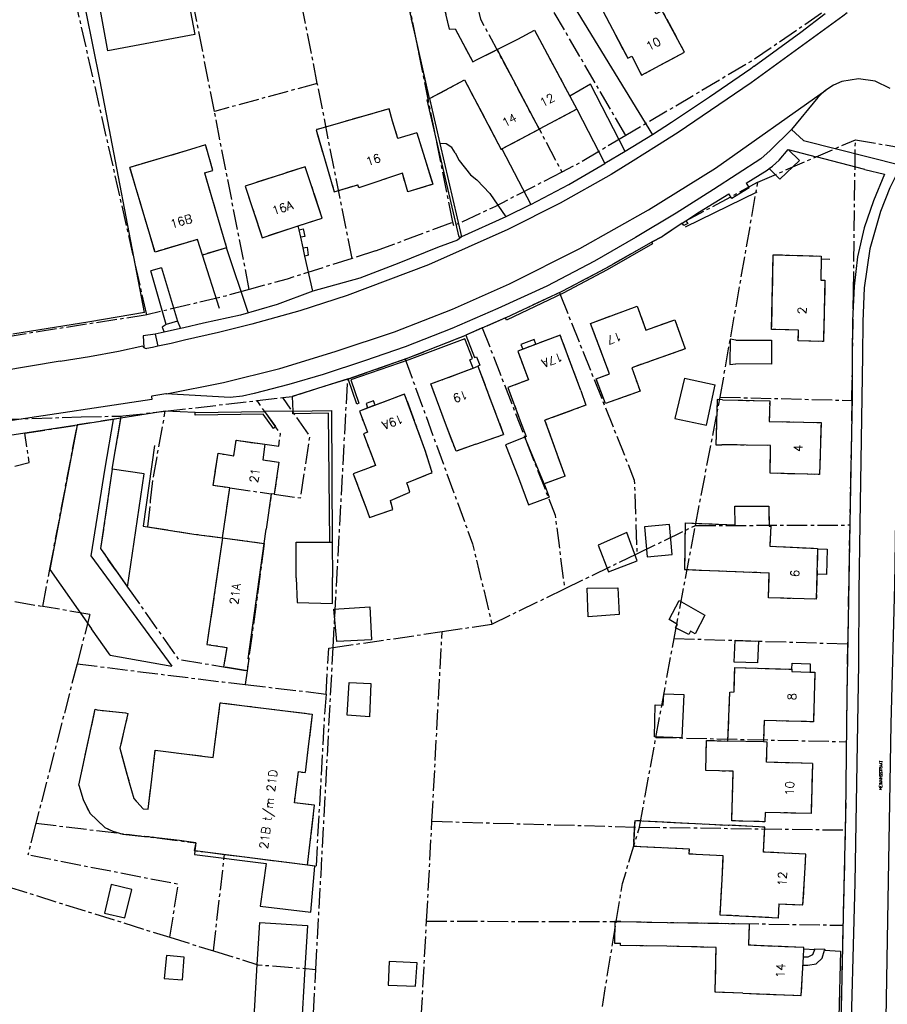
# Model space of a CAD drawing. Header units: metres. Extents: x 189938 to 192675, y 307646 to 311153.
# Tile 88 of 100: x 191781 to 191902, y 309536 to 309674. Entities that reach past the tile are written whole.
import ezdxf

# ---------------------------------------------------------------- set-up
doc = ezdxf.new("R2010")
doc.units = ezdxf.units.M
doc.linetypes.add('1-200 CENTER', pattern=[4.28625, 2.8575, -0.47625, 0.47625, -0.47625])
for name, color, linetype in [('PH-BEST-BEBOUWING', 1, 'Continuous'), ('PH-BEST-HUISNUMMERS', 7, 'Continuous'), ('PH-BEST-KADASTRALE-GRENS', 240, '1-200 CENTER'), ('PH-BEST-KANTVERHARDING', 252, 'Continuous'), ('PH-BEST-STAATNAAM', 7, 'Continuous')]:
    doc.layers.add(name, color=color, linetype=linetype)
doc.styles.add('ROMANS', font='romans.shx')

msp = doc.modelspace()

# ---------------------------------------------------------------- linework, layer by layer
at = {"layer": 'PH-BEST-BEBOUWING'}
for p, q in [((191850.589, 309671.337), (191852.91, 309672.61)), ((191852.91, 309672.61), (191857.879, 309663.312)), ((191847.644, 309669.871), (191850.589, 309671.337)), ((191844.772, 309668.441), (191847.644, 309669.871)), ((191847.644, 309669.871), (191853.565, 309658.691)), ((191844.26, 309668.16), (191844.772, 309668.441)), ((191860.748, 309665.035), (191857.879, 309663.312)), ((191865.656, 309655.543), (191860.748, 309665.035)), ((191857.879, 309663.312), (191858.852, 309661.491)), ((191858.852, 309661.491), (191853.565, 309658.691)), ((191858.852, 309661.491), (191862.784, 309653.888)), ((191848.338, 309655.923), (191853.565, 309658.691)), ((191804.613, 309655.833), (191796.097, 309653.322)), ((191848.338, 309655.923), (191852.413, 309648.107)), ((191798.208, 309646.231), (191796.097, 309653.322)), ((191820.735, 309653.421), (191812.309, 309650.718)), ((191806.584, 309652.546), (191808.273, 309646.83)), ((191808.273, 309646.83), (191809.689, 309642.035)), ((191809.689, 309642.035), (191806.288, 309641.031)), ((191844.963, 309625.421), (191848.56, 309615.838)), ((191873.95, 309623.755), (191872.622, 309618.056)), ((191873.95, 309623.755), (191878.268, 309622.785)), ((191877.042, 309617.128), (191878.268, 309622.785)), ((191850.916, 309617.732), (191851.733, 309615.539)), ((191857.208, 309609.973), (191854.372, 309617.83)), ((191872.622, 309618.056), (191877.042, 309617.128)), ((191844.654, 309614.448), (191848.56, 309615.838)), ((191851.733, 309615.539), (191851.538, 309615.463)), ((191854.275, 309608.881), (191851.538, 309615.463)), ((191835.196, 309608.39), (191834.999, 309609.045)), ((191857.208, 309609.973), (191854.275, 309608.881)), ((191854.275, 309608.881), (191854.99, 309607.034)), ((191829.211, 309605.618), (191829.744, 309604.193)), ((191814.974, 309600.514), (191815.256, 309602.542)), ((191874.051, 309603.406), (191881.058, 309603.143)), ((191809.115, 309601.336), (191814.974, 309600.514)), ((191824.168, 309600.726), (191824.498, 309600.728)), ((191824.498, 309600.728), (191824.528, 309595.728)), ((191812.726, 309584.331), (191814.974, 309600.514)), ((191885.767, 309592.881), (191885.86, 309596.409)), ((191812.782, 309584.321), (191812.726, 309584.331)), ((191880.944, 309579.688), (191881.017, 309583.089)), ((191881.017, 309583.089), (191889.054, 309582.871)), ((191885.054, 309572.659), (191880.061, 309572.78)), ((191821.093, 309571.588), (191820.693, 309568.362)), ((191891.936, 309569.621), (191891.735, 309562.583)), ((191798.649, 309563.21), (191799.071, 309566.612)), ((191803.057, 309558.791), (191798.176, 309559.396)), ((191805.387, 309558.476), (191803.057, 309558.791)), ((191805.387, 309558.476), (191805.246, 309557.384)), ((191821.041, 309555.363), (191805.246, 309557.384)), ((191865.045, 309547.442), (191871.596, 309547.311))]:
    msp.add_line(p, q, dxfattribs=at)
for points in [[(191838.157, 309663.001), (191833.438, 309684.108), (191833.632, 309684.146)], [(191837.133, 309684.834), (191838.041, 309685.012), (191840.923, 309672.76), (191841.757, 309672.779), (191844.26, 309668.16)], [(191803.971, 309678.662), (191805.219, 309671.978), (191793.021, 309669.702), (191791.774, 309676.385), (191803.971, 309678.662)], [(191865.752, 309676.698), (191865.246, 309677.638), (191862.14, 309676.005), (191866.005, 309668.656), (191866.574, 309668.966), (191867.948, 309666.276), (191873.973, 309669.515), (191870.847, 309675.328), (191870.002, 309674.874), (191868.287, 309678.062), (191865.752, 309676.698)], [(191838.157, 309663.001), (191843.079, 309665.608), (191848.236, 309655.869), (191848.338, 309655.923)], [(191832.991, 309659.84), (191832.493, 309661.565), (191822.248, 309658.619), (191824.794, 309649.893), (191828.115, 309650.895)], [(191836.403, 309658.192), (191833.717, 309657.394), (191832.991, 309659.84)], [(191836.403, 309658.192), (191838.62, 309650.964), (191835.115, 309649.888), (191834.389, 309652.51), (191828.259, 309650.465), (191828.115, 309650.895)], [(191806.799, 309656.201), (191806.713, 309656.491), (191804.613, 309655.833)], [(191806.584, 309652.546), (191807.773, 309652.899), (191806.799, 309656.201)], [(191819.753, 309645.114), (191823.097, 309646.203), (191820.735, 309653.421)], [(191812.309, 309650.718), (191814.672, 309643.46), (191819.753, 309645.114)], [(191806.288, 309641.031), (191805.609, 309643.217), (191799.634, 309641.439), (191798.208, 309646.231)], [(191893.144, 309640.5), (191893.09, 309637.516), (191893.69, 309637.5), (191893.464, 309628.869), (191889.942, 309628.961), (191889.985, 309630.49), (191886.196, 309630.589), (191886.432, 309641.075), (191893.151, 309640.883), (191893.144, 309640.5)], [(191860.784, 309631.427), (191867.337, 309633.855), (191868.524, 309630.488), (191872.617, 309631.931), (191874.06, 309627.838), (191866.572, 309625.198), (191867.736, 309621.897), (191862.869, 309620.171), (191861.558, 309623.626), (191863.432, 309624.325), (191860.784, 309631.427)], [(191859.404, 309621.981), (191856.521, 309629.789), (191850.553, 309627.546), (191852.062, 309623.495), (191849.17, 309622.417), (191850.916, 309617.732)], [(191881.191, 309629.087), (191880.355, 309629.223), (191880.337, 309625.669), (191881.179, 309625.727)], [(191881.191, 309629.087), (191886.191, 309629.069), (191886.179, 309625.709), (191881.179, 309625.727)], [(191840.429, 309617.372), (191838.345, 309622.92), (191844.289, 309625.154)], [(191837.534, 309613.738), (191834.667, 309621.496), (191828.326, 309619.108), (191829.458, 309616.133), (191828.902, 309615.92), (191830.569, 309611.465), (191827.459, 309610.301), (191829.211, 309605.618)], [(191859.404, 309621.981), (191860.121, 309619.928), (191854.372, 309617.83)], [(191879.303, 309620.708), (191878.542, 309620.728), (191878.381, 309614.387), (191879.207, 309614.387)], [(191879.303, 309620.708), (191885.929, 309620.536), (191885.855, 309617.667), (191893.129, 309617.491), (191892.939, 309610.206), (191885.99, 309610.388)], [(191844.654, 309614.448), (191841.894, 309613.469), (191840.429, 309617.372)], [(191809.115, 309601.336), (191810.14, 309608.316), (191807.811, 309608.67), (191808.482, 309613.185), (191810.688, 309612.85), (191811.045, 309615.013), (191815.055, 309614.447), (191814.749, 309612.278), (191817.017, 309611.958), (191816.379, 309607.433), (191815.953, 309607.493), (191815.256, 309602.542)], [(191851.538, 309615.463), (191848.819, 309614.394), (191850.648, 309609.74)], [(191834.999, 309609.045), (191838.553, 309610.472), (191837.534, 309613.738)], [(191885.99, 309610.388), (191886.049, 309614.283), (191879.207, 309614.387)], [(191793.627, 309610.969), (191791.994, 309599.814), (191795.793, 309594.395), (191798.099, 309610.314), (191793.627, 309610.969)], [(191850.648, 309609.74), (191852.052, 309605.948), (191854.99, 309607.034)], [(191829.744, 309604.193), (191833.003, 309605.283), (191832.669, 309606.581), (191835.424, 309607.713), (191835.196, 309608.39)], [(191881.058, 309603.143), (191881.043, 309605.772), (191885.792, 309605.785), (191885.851, 309602.963)], [(191868.328, 309602.838), (191868.703, 309598.637), (191872.232, 309598.971), (191871.861, 309603.195), (191868.328, 309602.838)], [(191874.051, 309603.406), (191873.983, 309596.871), (191885.86, 309596.409)], [(191885.851, 309602.963), (191886.063, 309602.955), (191885.958, 309600.147), (191892.659, 309599.836), (191892.473, 309592.705), (191885.767, 309592.881)], [(191809.115, 309601.336), (191806.915, 309586.356), (191809.706, 309585.935), (191809.246, 309583.207), (191812.325, 309582.695)], [(191819.468, 309595.698), (191819.438, 309600.698), (191824.168, 309600.726)], [(191861.853, 309600.295), (191863.294, 309596.52), (191867.299, 309598.092), (191865.878, 309602.046), (191861.853, 309600.295)], [(191892.658, 309599.779), (191894.015, 309599.739), (191893.903, 309596.155), (191892.565, 309596.223)], [(191819.468, 309595.698), (191819.585, 309592.251), (191824.536, 309592.094), (191824.528, 309595.728)], [(191860.304, 309594.238), (191864.619, 309594.303), (191864.8, 309590.544), (191860.448, 309590.214), (191860.304, 309594.238)], [(191876.842, 309590.463), (191875.477, 309587.837), (191874.801, 309588.201), (191874.569, 309587.761), (191872.72, 309588.696), (191872.999, 309589.162), (191871.827, 309589.83), (191873.203, 309592.529), (191876.842, 309590.463)], [(191824.751, 309591.301), (191829.811, 309591.633), (191830.018, 309586.981), (191825.137, 309586.737), (191824.751, 309591.301)], [(191881.085, 309586.931), (191884.35, 309586.8), (191884.227, 309583.761), (191880.943, 309583.86), (191881.085, 309586.931)], [(191812.782, 309584.321), (191812.557, 309582.659), (191812.325, 309582.695)], [(191889.054, 309582.871), (191889.053, 309582.523), (191891.609, 309582.465)], [(191889.054, 309582.871), (191889.104, 309583.705), (191891.626, 309583.632), (191891.609, 309582.465)], [(191891.609, 309582.465), (191892.251, 309582.451), (191892.068, 309575.488), (191885.134, 309575.658), (191885.054, 309572.659)], [(191829.911, 309580.842), (191829.722, 309576.172), (191826.607, 309576.424), (191826.881, 309580.998), (191829.911, 309580.842)], [(191871.052, 309579.429), (191873.881, 309579.316), (191873.608, 309573.249), (191869.757, 309573.359), (191869.867, 309577.864), (191870.98, 309577.838), (191871.052, 309579.429)], [(191880.061, 309572.78), (191880.319, 309579.656), (191880.944, 309579.688)], [(191788.926, 309566.587), (191791.239, 309577.241), (191791.535, 309577.159), (191795.512, 309576.726), (191795.817, 309576.65), (191794.695, 309571.765), (191796.026, 309566.967)], [(191799.071, 309566.612), (191799.675, 309571.483), (191807.801, 309570.475), (191808.788, 309578.152), (191821.708, 309576.55), (191821.093, 309571.588)], [(191891.735, 309562.583), (191885.288, 309562.767), (191885.25, 309561.438), (191880.612, 309561.57), (191880.81, 309568.527), (191876.942, 309568.638), (191877.063, 309572.866), (191880.061, 309572.78)], [(191891.936, 309569.621), (191885.499, 309569.805), (191885.58, 309572.644), (191885.054, 309572.659)], [(191821.041, 309555.363), (191822.039, 309563.759), (191819.204, 309564.088), (191819.766, 309568.481), (191820.693, 309568.362)], [(191788.926, 309566.587), (191789.555, 309564.558), (191790.483, 309562.647)], [(191796.026, 309566.967), (191796.657, 309564.692), (191797.978, 309563.261), (191798.649, 309563.21)], [(191790.483, 309562.647), (191792.584, 309560.659), (191793.701, 309560.105), (191795.111, 309559.702), (191798.176, 309559.396)], [(191879.232, 309553.343), (191879.406, 309556.659), (191874.613, 309556.91), (191874.648, 309557.579), (191866.838, 309557.989), (191867.03, 309561.642), (191880.238, 309560.949)], [(191885.047, 309557.192), (191885.231, 309560.687), (191880.238, 309560.949)], [(191805.246, 309557.384), (191805.179, 309556.868), (191815.218, 309555.596), (191814.403, 309549.591), (191821.488, 309548.746), (191822.059, 309555.2), (191821.041, 309555.363)], [(191887.225, 309549.94), (191890.6, 309549.763), (191890.851, 309554.158), (191890.989, 309556.88), (191885.047, 309557.192)], [(191795.419, 309547.934), (191796.373, 309551.95), (191793.493, 309552.634), (191792.54, 309548.617), (191795.419, 309547.934)], [(191887.225, 309549.94), (191887.119, 309547.923), (191878.97, 309548.35), (191879.232, 309553.343)], [(191813.988, 309541.396), (191814.342, 309547.283), (191821.052, 309546.881), (191820.689, 309540.841)], [(191865.045, 309547.442), (191864.17, 309547.431), (191864.143, 309544.412), (191864.981, 309544.406)], [(191871.596, 309547.311), (191883.06, 309547.127), (191882.932, 309544.11)], [(191871.483, 309543.971), (191864.974, 309544.048), (191864.981, 309544.406)], [(191890.719, 309543.602), (191890.73, 309543.775), (191882.932, 309544.11)], [(191803.47, 309539.23), (191803.739, 309542.43), (191801.226, 309542.665), (191800.94, 309539.419), (191803.47, 309539.23)], [(191882.159, 309537.364), (191878.262, 309537.512), (191878.419, 309543.799), (191871.483, 309543.971)], [(191814.607, 309532.287), (191813.445, 309532.357), (191813.988, 309541.396)], [(191832.343, 309538.517), (191836.211, 309538.361), (191836.425, 309541.641), (191832.526, 309541.806), (191832.343, 309538.517)], [(191882.159, 309537.364), (191890.353, 309537.053), (191890.658, 309542.495)], [(191820.689, 309540.841), (191820.156, 309531.954), (191818.723, 309532.04)]]:
    msp.add_lwpolyline(points, dxfattribs=at)
at = {"layer": 'PH-BEST-KADASTRALE-GRENS'}
for p, q in [((191841.457, 309645.655), (191831.601, 309694.778)), ((191822.42, 309665.129), (191817.332, 309690.748)), ((191807.974, 309661.19), (191803.168, 309685.759)), ((191850.589, 309671.337), (191852.91, 309672.61)), ((191852.91, 309672.61), (191857.879, 309663.312)), ((191847.644, 309669.871), (191850.589, 309671.337)), ((191844.772, 309668.441), (191847.644, 309669.871)), ((191844.26, 309668.16), (191844.772, 309668.441)), ((191822.42, 309665.129), (191807.974, 309661.19)), ((191827.301, 309640.546), (191822.42, 309665.129)), ((191857.879, 309663.312), (191858.852, 309661.491)), ((191812.863, 309636.186), (191807.974, 309661.19)), ((191858.852, 309661.491), (191853.565, 309658.691)), ((191848.338, 309655.923), (191853.565, 309658.691)), ((191884.261, 309651.257), (191897.96, 309657.218)), ((191897.68, 309635.844), (191897.96, 309657.218)), ((191897.96, 309657.218), (191915.24, 309654.24)), ((191804.613, 309655.833), (191796.097, 309653.322)), ((191798.208, 309646.231), (191796.097, 309653.322)), ((191820.735, 309653.421), (191812.309, 309650.718)), ((191806.584, 309652.546), (191808.273, 309646.83)), ((191874.169, 309645.822), (191884.261, 309651.257)), ((191878.979, 309621.084), (191884.261, 309651.257)), ((191808.273, 309646.83), (191809.689, 309642.035)), ((191830.603, 309641.594), (191841.457, 309645.655)), ((191841.56, 309645.142), (191841.457, 309645.655)), ((191873.637, 309645.498), (191870.865, 309643.642)), ((191873.637, 309645.498), (191874.169, 309645.822)), ((191869.35, 309642.838), (191870.865, 309643.642)), ((191809.689, 309642.035), (191806.288, 309641.031)), ((191830.603, 309641.594), (191827.301, 309640.546)), ((191848.815, 309632.192), (191856.401, 309635.758)), ((191856.401, 309635.758), (191856.514, 309635.476)), ((191897.48, 309620.601), (191897.68, 309635.844)), ((191848.815, 309632.192), (191845.581, 309630.782)), ((191845.581, 309630.782), (191843.252, 309629.766)), ((191826.681, 309623.61), (191834.734, 309626.419)), ((191844.289, 309625.154), (191844.963, 309625.421)), ((191844.963, 309625.421), (191848.56, 309615.838)), ((191826.681, 309623.61), (191818.91, 309621.163)), ((191824.638, 309585.908), (191826.681, 309623.61)), ((191801.074, 309619.096), (191813.952, 309620.588)), ((191813.952, 309620.588), (191817.574, 309621.008)), ((191817.574, 309621.008), (191818.91, 309621.163)), ((191875.487, 309603.04), (191878.979, 309621.084)), ((191878.979, 309621.084), (191897.48, 309620.601)), ((191795.128, 309618.424), (191801.074, 309619.096)), ((191799.405, 309609.888), (191801.074, 309619.096)), ((191794.84, 309618.12), (191788.71, 309617.16)), ((191789.266, 309618.299), (191794.886, 309618.418)), ((191793.627, 309610.969), (191794.84, 309618.12)), ((191794.84, 309618.12), (191794.886, 309618.418)), ((191794.886, 309618.418), (191795.128, 309618.424)), ((191850.916, 309617.732), (191851.733, 309615.539)), ((191857.208, 309609.973), (191854.372, 309617.83)), ((191781.34, 309616.005), (191788.71, 309617.16)), ((191784.877, 309596.893), (191788.71, 309617.16)), ((191844.654, 309614.448), (191848.56, 309615.838)), ((191851.733, 309615.539), (191851.538, 309615.463)), ((191799.02, 309606.513), (191799.405, 309609.888)), ((191835.196, 309608.39), (191834.999, 309609.045)), ((191857.208, 309609.973), (191854.275, 309608.881)), ((191810.14, 309608.316), (191815.953, 309607.493)), ((191798.61, 309602.868), (191799.02, 309606.513)), ((191816.379, 309607.433), (191815.953, 309607.493)), ((191829.211, 309605.618), (191829.744, 309604.193)), ((191814.974, 309600.514), (191815.256, 309602.542)), ((191867.294, 309599.09), (191875.487, 309603.04)), ((191872.508, 309587.186), (191875.487, 309603.04)), ((191874.051, 309603.406), (191881.058, 309603.143)), ((191875.487, 309603.04), (191897.155, 309603.119)), ((191897.155, 309603.119), (191896.869, 309586.414)), ((191809.118, 309601.336), (191814.974, 309600.514)), ((191814.974, 309600.514), (191812.557, 309582.659)), ((191812.726, 309584.331), (191814.974, 309600.514)), ((191794.098, 309596.812), (191793.033, 309598.331)), ((191857.135, 309594.164), (191867.294, 309599.09)), ((191783.891, 309591.683), (191784.877, 309596.893)), ((191794.098, 309596.812), (191795.793, 309594.395)), ((191885.767, 309592.881), (191885.86, 309596.409)), ((191846.921, 309589.204), (191857.135, 309594.164)), ((191779.966, 309592.364), (191783.891, 309591.683)), ((191790.469, 309590.543), (191788.691, 309583.628)), ((191839.931, 309588.156), (191846.921, 309589.204)), ((191824.638, 309585.908), (191839.931, 309588.156)), ((191838.518, 309561.508), (191839.931, 309588.156)), ((191869.945, 309573.289), (191872.508, 309587.186)), ((191872.508, 309587.186), (191896.869, 309586.414)), ((191823.64, 309579.384), (191824.015, 309585.819)), ((191824.015, 309585.819), (191824.638, 309585.908)), ((191812.782, 309584.321), (191812.726, 309584.331)), ((191788.691, 309583.628), (191782.913, 309561.252)), ((191812.325, 309582.695), (191809.246, 309583.207)), ((191880.944, 309579.688), (191881.017, 309583.089)), ((191881.017, 309583.089), (191889.054, 309582.871)), ((191812.557, 309582.659), (191812.293, 309580.712)), ((191812.557, 309582.659), (191812.325, 309582.695)), ((191812.293, 309580.712), (191823.64, 309579.384)), ((191896.716, 309576.228), (191896.68, 309572.684)), ((191869.945, 309573.289), (191896.68, 309572.684)), ((191821.093, 309571.588), (191820.693, 309568.362)), ((191891.936, 309569.621), (191891.735, 309562.583)), ((191798.649, 309563.21), (191799.071, 309566.612)), ((191782.913, 309561.252), (191781.786, 309556.771)), ((191837.759, 309547.492), (191838.518, 309561.508)), ((191838.518, 309561.508), (191867.636, 309560.691)), ((191867.636, 309560.691), (191896.524, 309560.291)), ((191803.057, 309558.791), (191798.176, 309559.396)), ((191805.387, 309558.476), (191803.057, 309558.791)), ((191805.387, 309558.476), (191805.246, 309557.384)), ((191807.837, 309543.315), (191809.387, 309556.866)), ((191770.716, 309554.898), (191801.713, 309545.226)), ((191835.615, 309508.245), (191837.759, 309547.492)), ((191837.759, 309547.492), (191864.386, 309547.422)), ((191862.436, 309535.512), (191864.386, 309547.422)), ((191865.045, 309547.442), (191871.596, 309547.311)), ((191801.713, 309545.226), (191807.837, 309543.315)), ((191890.658, 309542.495), (191890.719, 309543.602)), ((191820.535, 309508.849), (191822.213, 309540.719))]:
    msp.add_line(p, q, dxfattribs=at)
at = {"layer": 'PH-BEST-KADASTRALE-GRENS', "flags": 128}
for points in [[(191841.096, 309692.651), (191845.329, 309674.132), (191849.615, 309666.15), (191856.749, 309652.677)], [(191865.731, 309657.805), (191855.073, 309676.134), (191852.825, 309690.023)], [(191838.157, 309663.001), (191833.438, 309684.108), (191833.632, 309684.146)], [(191837.133, 309684.834), (191838.041, 309685.012), (191840.923, 309672.76), (191841.757, 309672.779), (191844.26, 309668.16)], [(191798.484, 309632.629), (191788.361, 309677.252), (191788.716, 309680.669)], [(191865.752, 309676.698), (191865.246, 309677.638), (191862.14, 309676.005), (191866.005, 309668.656), (191866.574, 309668.966), (191867.948, 309666.276), (191873.973, 309669.515), (191870.847, 309675.328), (191870.002, 309674.874), (191868.287, 309678.062), (191865.752, 309676.698)], [(191893.212, 309674.975), (191883.501, 309668.329), (191865.731, 309657.805)], [(191838.157, 309663.001), (191843.079, 309665.608), (191848.236, 309655.869), (191848.338, 309655.923)], [(191832.991, 309659.84), (191832.493, 309661.565), (191822.248, 309658.619), (191824.794, 309649.893), (191828.115, 309650.895)], [(191836.403, 309658.192), (191833.717, 309657.394), (191832.991, 309659.84)], [(191836.403, 309658.192), (191838.62, 309650.964), (191835.115, 309649.888), (191834.389, 309652.51), (191828.259, 309650.465), (191828.115, 309650.895)], [(191865.731, 309657.805), (191859.29, 309653.991), (191856.749, 309652.677)], [(191806.799, 309656.201), (191806.713, 309656.491), (191804.613, 309655.833)], [(191806.584, 309652.546), (191807.773, 309652.899), (191806.799, 309656.201)], [(191819.753, 309645.114), (191823.097, 309646.203), (191820.735, 309653.421)], [(191856.749, 309652.677), (191847.443, 309647.863), (191841.56, 309645.142)], [(191812.309, 309650.718), (191814.672, 309643.46), (191819.753, 309645.114)], [(191806.288, 309641.031), (191805.609, 309643.217), (191799.634, 309641.439), (191798.208, 309646.231)], [(191856.401, 309635.758), (191856.801, 309635.946), (191863.003, 309639.236), (191869.35, 309642.838)], [(191893.144, 309640.5), (191893.09, 309637.516), (191893.69, 309637.5), (191893.464, 309628.869), (191889.942, 309628.961), (191889.985, 309630.49), (191886.196, 309630.589), (191886.432, 309641.075), (191893.151, 309640.883), (191893.144, 309640.5)], [(191827.301, 309640.546), (191818.203, 309637.658), (191812.863, 309636.186)], [(191812.863, 309636.186), (191809.527, 309635.266), (191798.484, 309632.629)], [(191856.514, 309635.476), (191866.919, 309609.422), (191867.294, 309599.09)], [(191798.484, 309632.629), (191798.237, 309632.57), (191781.922, 309630.045), (191768.768, 309627.716), (191753.536, 309625.022), (191738.242, 309623.795)], [(191860.784, 309631.427), (191867.337, 309633.855), (191868.524, 309630.488), (191872.617, 309631.931), (191874.06, 309627.838), (191866.572, 309625.198), (191867.736, 309621.897), (191862.869, 309620.171), (191861.558, 309623.626), (191863.432, 309624.325), (191860.784, 309631.427)], [(191834.734, 309626.419), (191835.195, 309626.58), (191843.252, 309629.766)], [(191845.581, 309630.782), (191855.796, 309604.514), (191857.135, 309594.164)], [(191859.404, 309621.981), (191856.521, 309629.789), (191850.553, 309627.546), (191852.062, 309623.495), (191849.17, 309622.417), (191850.916, 309617.732)], [(191834.734, 309626.419), (191844.223, 309600.461), (191846.921, 309589.204)], [(191840.429, 309617.372), (191838.345, 309622.92), (191844.289, 309625.154)], [(191837.534, 309613.738), (191834.667, 309621.496), (191828.326, 309619.108), (191829.458, 309616.133), (191828.902, 309615.92), (191830.569, 309611.465), (191827.459, 309610.301), (191829.211, 309605.618)], [(191859.404, 309621.981), (191860.121, 309619.928), (191854.372, 309617.83)], [(191815.055, 309614.447), (191816.996, 309614.173), (191817.243, 309615.926), (191813.952, 309620.588)], [(191816.379, 309607.433), (191820.071, 309606.91), (191821.378, 309615.582), (191817.574, 309621.008)], [(191879.303, 309620.708), (191878.542, 309620.728), (191878.381, 309614.387), (191879.207, 309614.387)], [(191879.303, 309620.708), (191885.929, 309620.536), (191885.855, 309617.667), (191893.129, 309617.491), (191892.939, 309610.206), (191885.99, 309610.388)], [(191897.48, 309620.601), (191897.202, 309605.895), (191897.155, 309603.119)], [(191729.223, 309603.604), (191731.064, 309616.487), (191789.266, 309618.299)], [(191844.654, 309614.448), (191841.894, 309613.469), (191840.429, 309617.372)], [(191729.223, 309603.604), (191730.241, 309603.672), (191763.541, 309607.418), (191781.977, 309611.887), (191781.34, 309616.005)], [(191809.115, 309601.336), (191810.14, 309608.316), (191807.811, 309608.67), (191808.482, 309613.185), (191810.688, 309612.85), (191811.045, 309615.013), (191815.055, 309614.447), (191814.749, 309612.278), (191817.017, 309611.958), (191816.379, 309607.433), (191815.953, 309607.493), (191815.256, 309602.542)], [(191810.14, 309608.316), (191807.811, 309608.67), (191808.482, 309613.185), (191810.688, 309612.85), (191811.045, 309615.013), (191815.055, 309614.447)], [(191834.999, 309609.045), (191838.553, 309610.472), (191837.534, 309613.738)], [(191885.99, 309610.388), (191886.049, 309614.283), (191879.207, 309614.387)], [(191793.627, 309610.969), (191791.994, 309599.814), (191793.033, 309598.331)], [(191829.744, 309604.193), (191833.003, 309605.283), (191832.669, 309606.581), (191835.424, 309607.713), (191835.196, 309608.39)], [(191881.058, 309603.143), (191881.043, 309605.772), (191885.792, 309605.785), (191885.851, 309602.963)], [(191798.61, 309602.868), (191805.07, 309601.842), (191809.118, 309601.336)], [(191874.051, 309603.406), (191873.983, 309596.871), (191885.86, 309596.409)], [(191885.851, 309602.963), (191886.063, 309602.955), (191885.958, 309600.147), (191892.659, 309599.836), (191892.473, 309592.705), (191885.767, 309592.881)], [(191809.115, 309601.336), (191806.915, 309586.356), (191809.706, 309585.935), (191809.246, 309583.207), (191812.325, 309582.695)], [(191795.793, 309594.395), (191802.894, 309584.264), (191809.246, 309583.207)], [(191790.469, 309590.543), (191784.488, 309591.58), (191783.891, 309591.683)], [(191822.213, 309540.719), (191822.936, 309553.991), (191824.638, 309585.908)], [(191896.869, 309586.414), (191896.746, 309579.218), (191896.716, 309576.228)], [(191812.782, 309584.321), (191812.557, 309582.659), (191812.325, 309582.695)], [(191788.691, 309583.628), (191809.164, 309581.078), (191812.293, 309580.712)], [(191889.054, 309582.871), (191889.053, 309582.523), (191891.609, 309582.465)], [(191891.609, 309582.465), (191892.251, 309582.451), (191892.068, 309575.488), (191885.134, 309575.658), (191885.054, 309572.659)], [(191823.64, 309579.384), (191823.404, 309576.222), (191822.235, 309555.25)], [(191880.061, 309572.78), (191880.319, 309579.656), (191880.944, 309579.688)], [(191788.926, 309566.587), (191791.239, 309577.241), (191791.535, 309577.159), (191795.512, 309576.726), (191795.817, 309576.65), (191794.695, 309571.765), (191796.026, 309566.967)], [(191799.071, 309566.612), (191799.675, 309571.483), (191807.801, 309570.475), (191808.788, 309578.152), (191821.708, 309576.55), (191821.093, 309571.588)], [(191867.636, 309560.691), (191868.439, 309565.065), (191869.945, 309573.289)], [(191891.735, 309562.583), (191885.288, 309562.767), (191885.25, 309561.438), (191880.612, 309561.57), (191880.81, 309568.527), (191876.942, 309568.638), (191877.063, 309572.866), (191880.061, 309572.78)], [(191891.936, 309569.621), (191885.499, 309569.805), (191885.58, 309572.644), (191885.054, 309572.659)], [(191896.68, 309572.684), (191896.575, 309562.468), (191896.524, 309560.291)], [(191821.041, 309555.363), (191822.039, 309563.759), (191819.204, 309564.088), (191819.766, 309568.481), (191820.693, 309568.362)], [(191788.926, 309566.587), (191789.555, 309564.558), (191790.483, 309562.647)], [(191796.026, 309566.967), (191796.657, 309564.692), (191797.978, 309563.261), (191798.649, 309563.21)], [(191790.483, 309562.647), (191792.584, 309560.659), (191793.701, 309560.105), (191795.111, 309559.702), (191798.176, 309559.396)], [(191782.913, 309561.252), (191798.176, 309559.396), (191805.387, 309558.476), (191805.112, 309557.401), (191809.387, 309556.866)], [(191864.386, 309547.422), (191865.26, 309552.773), (191867.636, 309560.691)], [(191879.232, 309553.343), (191879.406, 309556.659), (191874.613, 309556.91), (191874.648, 309557.579), (191866.838, 309557.989), (191867.03, 309561.642), (191880.238, 309560.949)], [(191885.047, 309557.192), (191885.231, 309560.687), (191880.238, 309560.949)], [(191896.524, 309560.291), (191896.244, 309548.25), (191896.215, 309546.916)], [(191801.713, 309545.226), (191802.887, 309552.649), (191781.786, 309556.771)], [(191809.387, 309556.866), (191818.125, 309555.773), (191822.235, 309555.25)], [(191887.225, 309549.94), (191890.6, 309549.763), (191890.851, 309554.158), (191890.989, 309556.88), (191885.047, 309557.192)], [(191887.225, 309549.94), (191887.119, 309547.923), (191878.97, 309548.35), (191879.232, 309553.343)], [(191865.045, 309547.442), (191864.17, 309547.431), (191864.143, 309544.412), (191864.981, 309544.406)], [(191864.386, 309547.422), (191864.715, 309547.421), (191896.215, 309546.916)], [(191871.596, 309547.311), (191883.06, 309547.127), (191882.932, 309544.11)], [(191896.215, 309546.916), (191895.96, 309535.222), (191895.954, 309534.865)], [(191871.483, 309543.971), (191864.974, 309544.048), (191864.981, 309544.406)], [(191890.719, 309543.602), (191890.73, 309543.775), (191882.932, 309544.11)], [(191807.837, 309543.315), (191814.065, 309541.372), (191822.213, 309540.719)], [(191882.159, 309537.364), (191878.262, 309537.512), (191878.419, 309543.799), (191871.483, 309543.971)], [(191882.159, 309537.364), (191890.353, 309537.053), (191890.658, 309542.495)]]:
    msp.add_lwpolyline(points, dxfattribs=at)
at = {"layer": 'PH-BEST-KANTVERHARDING', "color": 8}
for p, q in [((191857.972, 309676.735), (191869.452, 309657.897)), ((191838.157, 309663.001), (191839.616, 309656.707)), ((191878.301, 309653.237), (191893.786, 309664.159)), ((191892.698, 309663.153), (191888.973, 309658.666)), ((191872.126, 309659.649), (191869.452, 309657.897)), ((191869.452, 309657.897), (191865.656, 309655.543)), ((191839.616, 309656.707), (191842.657, 309643.595)), ((191865.656, 309655.543), (191862.784, 309653.888)), ((191888.538, 309655.831), (191892.464, 309654.809)), ((191899.285, 309653.057), (191892.464, 309654.809)), ((191899.285, 309653.057), (191902.025, 309652.368)), ((191874.119, 309644.972), (191884.156, 309649.9)), ((191852.413, 309648.107), (191848.865, 309646.373)), ((191848.865, 309646.373), (191842.657, 309643.595)), ((191819.872, 309644.573), (191819.753, 309645.114)), ((191873.637, 309645.498), (191874.169, 309645.822)), ((191820.102, 309643.528), (191819.872, 309644.573)), ((191820.433, 309642.025), (191820.102, 309643.528)), ((191808.674, 309633.502), (191806.288, 309641.031)), ((191812.7, 309632.96), (191809.689, 309642.035)), ((191820.687, 309640.872), (191820.433, 309642.025)), ((191821.766, 309635.969), (191820.687, 309640.872)), ((191893.144, 309640.5), (191894.37, 309640.452)), ((191800.524, 309639.242), (191799.056, 309638.789)), ((191800.524, 309639.242), (191802.8, 309631.751)), ((191828.399, 309637.764), (191821.766, 309635.969)), ((191802.8, 309631.751), (191801.203, 309631.291)), ((191802.8, 309631.751), (191803.228, 309630.709)), ((191848.815, 309632.192), (191843.252, 309629.766)), ((191800.897, 309630.19), (191799.655, 309629.936)), ((191799.655, 309629.936), (191800.029, 309628.213)), ((191803.228, 309630.709), (191800.897, 309630.19)), ((191794.514, 309627.525), (191797.9, 309628.283)), ((191844.289, 309625.154), (191844.963, 309625.421)), ((191801.23, 309621.529), (191801.171, 309621.519)), ((191810.185, 309621.039), (191801.171, 309621.519)), ((191801.074, 309619.096), (191794.84, 309618.12)), ((191805.256, 309618.912), (191801.074, 309619.096)), ((191805.256, 309618.912), (191815.002, 309619.052)), ((191818.99, 309619.106), (191815.002, 309619.052)), ((191793.777, 309617.953), (191788.71, 309617.159)), ((191793.627, 309610.969), (191794.84, 309618.12)), ((191794.84, 309618.12), (191793.777, 309617.953)), ((191793.333, 309584.826), (191790.736, 309588.532)), ((191793.333, 309584.826), (191801.989, 309583.295)), ((191890.658, 309542.495), (191890.719, 309543.602)), ((191890.719, 309543.602), (191892.275, 309543.496)), ((191890.598, 309541.309), (191891.291, 309541.295)), ((191890.658, 309542.495), (191891.308, 309542.459))]:
    msp.add_line(p, q, dxfattribs=at)
for points in [[(191798.146, 309632.967), (191791.92, 309665.442), (191788.974, 309680.08), (191802.694, 309685.391)], [(191896.804, 309675.036), (191896.213, 309674.59), (191883.326, 309665.211), (191873.064, 309658.224), (191870.038, 309656.299), (191866.758, 309654.241), (191863.648, 309652.34)], [(191883.752, 309667.548), (191890.278, 309672.33), (191893.698, 309674.937)], [(191883.752, 309667.548), (191883.293, 309667.176), (191877.492, 309663.186), (191872.126, 309659.649)], [(191902.848, 309664.398), (191900.717, 309665.428), (191898.374, 309665.768), (191896.038, 309665.384)], [(191896.038, 309665.384), (191894.864, 309664.86), (191893.786, 309664.159)], [(191842.657, 309643.595), (191842.316, 309643.516), (191837.839, 309662.823), (191838.157, 309663.001)], [(191893.786, 309664.159), (191893.218, 309663.68), (191892.698, 309663.153)], [(191888.973, 309658.666), (191885.997, 309655.707), (191884.662, 309654.52), (191878.029, 309650.207), (191872.813, 309646.889)], [(191888.973, 309658.666), (191890.69, 309657.098), (191904.404, 309653.648)], [(191841.77, 309655.361), (191841.304, 309656.148), (191840.528, 309656.633), (191839.616, 309656.707)], [(191841.77, 309655.361), (191842.314, 309654.312), (191843.943, 309652.31), (191844.814, 309651.575), (191846.63, 309649.683), (191848.865, 309646.373)], [(191885.866, 309653.175), (191886.336, 309653.517), (191887.245, 309654.364), (191888.538, 309655.831)], [(191888.538, 309655.831), (191890.092, 309654.318), (191887.364, 309651.686), (191885.866, 309653.175)], [(191849.382, 309636.989), (191859.277, 309641.942), (191868.924, 309647.362), (191878.301, 309653.237)], [(191852.413, 309648.107), (191857.731, 309650.931), (191862.784, 309653.888)], [(191904.404, 309653.648), (191902.815, 309650.465), (191901.492, 309647.162)], [(191863.648, 309652.34), (191856.497, 309648.312), (191849.167, 309644.619)], [(191882.609, 309651.13), (191885.573, 309652.963), (191885.866, 309653.175)], [(191902.025, 309652.368), (191900.494, 309648.643), (191899.184, 309644.835)], [(191882.609, 309651.13), (191883.037, 309650.454), (191880.613, 309648.955), (191880.185, 309649.631)], [(191874.169, 309645.822), (191876.052, 309647.075), (191880.185, 309649.631)], [(191872.813, 309646.889), (191867.098, 309643.471), (191861.321, 309640.158)], [(191901.492, 309647.162), (191899.985, 309641.874), (191899.187, 309636.433)], [(191873.637, 309645.498), (191870.865, 309643.642), (191869.35, 309642.838)], [(191874.169, 309645.822), (191874.414, 309645.477), (191873.886, 309645.152), (191873.637, 309645.498)], [(191819.872, 309644.573), (191820.419, 309644.693), (191820.649, 309643.648), (191820.102, 309643.528)], [(191849.167, 309644.619), (191838.024, 309639.64), (191826.607, 309635.325)], [(191842.657, 309643.595), (191842.109, 309643.128), (191839.307, 309642.079)], [(191899.184, 309644.835), (191898.258, 309640.778), (191897.771, 309636.646)], [(191848.815, 309632.192), (191856.801, 309635.946), (191863.003, 309639.236), (191869.35, 309642.838)], [(191869.35, 309642.838), (191869.491, 309642.589), (191863.102, 309638.942), (191856.923, 309635.671), (191848.954, 309631.88), (191848.815, 309632.192)], [(191820.433, 309642.025), (191820.98, 309642.145), (191821.147, 309641.019), (191820.687, 309640.872)], [(191839.307, 309642.079), (191833.864, 309639.893), (191828.399, 309637.764)], [(191861.321, 309640.158), (191854.619, 309636.675), (191847.765, 309633.502)], [(191801.203, 309631.291), (191799.044, 309638.785), (191799.056, 309638.789)], [(191824.943, 309627.474), (191833.235, 309630.262), (191841.388, 309633.436), (191849.382, 309636.989)], [(191897.771, 309636.646), (191897.556, 309631.804), (191897.515, 309626.957)], [(191821.766, 309635.969), (191816.762, 309634.1), (191811.639, 309632.591), (191806.421, 309631.448)], [(191826.607, 309635.325), (191819.965, 309633.19), (191813.242, 309631.327)], [(191899.187, 309636.433), (191898.985, 309631.674), (191898.932, 309626.911)], [(191798.146, 309632.967), (191790.488, 309631.661), (191779.65, 309629.906)], [(191847.765, 309633.502), (191841.31, 309630.698), (191834.75, 309628.151)], [(191801.203, 309631.291), (191800.647, 309630.892), (191800.897, 309630.19)], [(191806.421, 309631.448), (191803.662, 309630.805), (191803.228, 309630.709)], [(191813.242, 309631.327), (191808.531, 309630.137), (191803.787, 309629.083)], [(191799.655, 309629.936), (191797.987, 309629.68), (191798.072, 309628.022)], [(191826.761, 309623.635), (191835.195, 309626.58), (191843.252, 309629.766)], [(191843.252, 309629.766), (191844.506, 309626.628), (191844.786, 309626.711), (191845.256, 309625.557), (191844.963, 309625.421)], [(191803.787, 309629.083), (191801.914, 309628.62), (191800.029, 309628.213)], [(191844.289, 309625.154), (191843.813, 309626.321), (191844.221, 309626.487), (191843.118, 309629.278), (191835.27, 309626.309), (191827.131, 309623.492), (191828.249, 309620.204), (191827.948, 309620.092), (191826.761, 309623.635)], [(191853.098, 309628.525), (191852.855, 309629.159), (191851.01, 309628.453), (191851.267, 309627.827)], [(191786.34, 309626.108), (191790.431, 309626.793), (191794.514, 309627.525)], [(191797.9, 309628.283), (191797.965, 309628.139), (191798.072, 309628.022)], [(191798.072, 309628.022), (191798.27, 309627.926), (191798.49, 309627.923)], [(191800.029, 309628.213), (191799.26, 309628.063), (191798.49, 309627.923)], [(191801.23, 309621.529), (191809.227, 309623.13), (191817.137, 309625.113), (191824.943, 309627.474)], [(191834.75, 309628.151), (191829.025, 309626.154), (191823.262, 309624.267)], [(191897.515, 309626.957), (191897.486, 309621.067), (191897.202, 309605.895), (191896.746, 309579.218), (191896.575, 309562.468), (191896.244, 309548.25), (191895.96, 309535.222), (191895.649, 309516.984)], [(191786.34, 309626.108), (191769.61, 309623.329), (191759.759, 309622.481)], [(191898.932, 309626.911), (191898.583, 309603.273), (191898.429, 309593.841), (191898.388, 309583.642), (191897.858, 309552.881), (191897.178, 309526.568), (191896.746, 309503.098)], [(191823.262, 309624.267), (191818.434, 309622.86), (191813.573, 309621.569)], [(191826.761, 309623.635), (191818.91, 309621.163), (191818.99, 309619.106)], [(191903.861, 309623.024), (191903.866, 309622.494), (191903.439, 309594.649), (191902.951, 309575.192), (191902.003, 309520.044), (191901.984, 309514.16), (191901.667, 309498.848)], [(191801.171, 309621.519), (191799.177, 309621.201), (191799.143, 309621.158)], [(191813.573, 309621.569), (191811.897, 309621.186), (191810.185, 309621.039)], [(191799.143, 309621.158), (191799.2, 309620.763), (191778.622, 309617.634), (191776.628, 309617.356)], [(191830.518, 309619.965), (191830.316, 309620.552), (191829.294, 309620.163), (191829.483, 309619.583)], [(191815.002, 309619.052), (191816.537, 309616.928), (191816.272, 309616.664), (191814.814, 309618.675), (191805.252, 309618.539), (191805.256, 309618.912)], [(191818.99, 309619.106), (191824.388, 309619.185), (191824.498, 309600.728)], [(191824.168, 309600.726), (191823.978, 309618.798), (191818.99, 309618.722), (191818.99, 309619.106)], [(191793.777, 309617.953), (191792.588, 309611.121), (191790.621, 309598.779), (191801.989, 309583.295)], [(191788.71, 309617.159), (191778.926, 309615.627), (191776.923, 309615.354)], [(191788.71, 309617.159), (191784.88, 309596.889), (191790.736, 309588.532)], [(191799.581, 309614.298), (191797.969, 309602.97), (191805.07, 309601.842), (191809.115, 309601.336)], [(191891.291, 309541.295), (191892.443, 309541.498), (191893.31, 309542.283), (191893.624, 309543.41)], [(191891.308, 309542.459), (191891.999, 309542.784), (191892.275, 309543.496)], [(191892.275, 309543.496), (191892.283, 309543.622), (191893.645, 309543.548), (191893.624, 309543.41)], [(191893.624, 309543.41), (191895.858, 309543.294), (191895.653, 309534.012)]]:
    msp.add_lwpolyline(points, dxfattribs=at)

# ---------------------------------------------------------------- texts
at = {"layer": 'PH-BEST-HUISNUMMERS', "style": 'ROMANS'}
for s, rotation, p in [('10', 28.30852, (191868.977, 309669.667)), ('12', 27.89727, (191854.058, 309661.781)), ('14', 27.89727, (191848.75, 309658.97)), ('16', 18.41683, (191829.485, 309653.51)), ('16A', 18.05455, (191816.29, 309646.615)), ('16B', 16.56747, (191801.986, 309644.747)), ('2', 88.51064, (191891.063, 309632.701)), ('17', 200.42862, (191864.836, 309630.269)), ('17A', 200.2475, (191856.586, 309627.328)), ('19', 200.60969, (191843.223, 309622.082)), ('19A', 200.60969, (191834.18, 309618.641)), ('4', 88.51064, (191890.52, 309613.365)), ('21', 81.95094, (191814.069, 309608.958)), ('6', 88.51064, (191890.052, 309595.78)), ('21A', 82.29934, (191811.281, 309591.874)), ('8', 88.51064, (191889.646, 309578.487)), ('21B t/m 21D', 82.93186, (191815.461, 309557.572)), ('10', 88.33889, (191889.305, 309565.076)), ('12', 86.84561, (191888.238, 309552.362)), ('14', 86.78837, (191887.984, 309539.458))]:
    msp.add_text(s, height=1.2, rotation=rotation, dxfattribs=at).set_placement(p)
at = {"layer": 'PH-BEST-STAATNAAM', "style": 'ROMANS'}
msp.add_text('HEIMANSSTRAAT', height=0.4, rotation=89.02607, dxfattribs=at).set_placement((191901.686, 309565.88))

doc.saveas('drawing.dxf')
